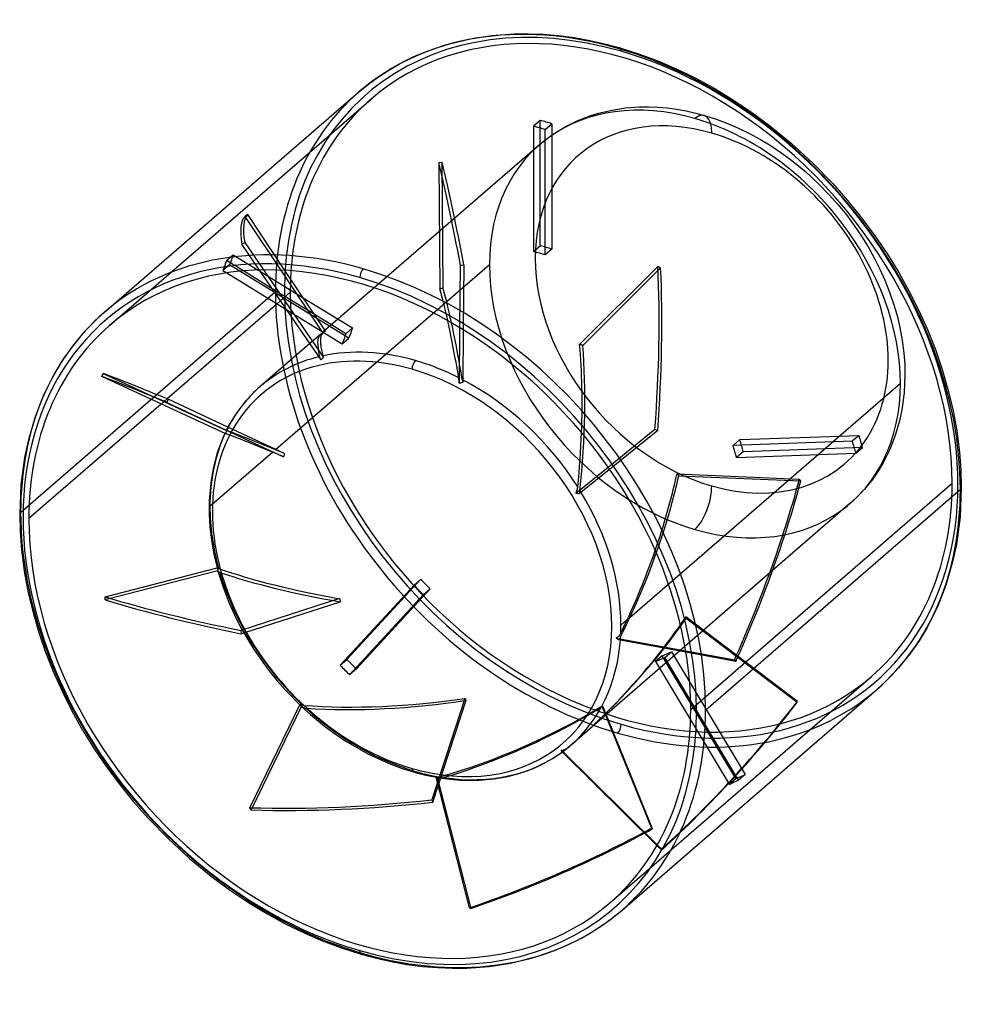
# Model space of a CAD drawing. Header units: millimetres. Extents: x -70 to 70, y -75 to 72.
import ezdxf

# ---------------------------------------------------------------- set-up
doc = ezdxf.new("R2010")
doc.units = ezdxf.units.MM
doc.layers.add('MAIN-1', color=7, linetype='Continuous')
doc.layers.add('MAIN-2', color=7, linetype='Continuous')

msp = doc.modelspace()

# ---------------------------------------------------------------- linework, layer by layer
at = {"layer": 'MAIN-1'}
for p, q in [((-2.98, 68.98), (0.19, 69.47)), ((0.19, 69.47), (3.52, 69.71)), ((3.52, 69.71), (5.67, 69.73)), ((5.67, 69.73), (7.88, 69.65)), ((7.88, 69.65), (10.15, 69.46)), ((10.15, 69.46), (12.46, 69.16)), ((12.46, 69.16), (14.81, 68.74)), ((-9.57, 67.09), (-7.87, 67.7)), ((-7.87, 67.7), (-6.12, 68.24)), ((-6.12, 68.24), (-2.98, 68.98)), ((14.81, 68.74), (17.2, 68.2)), ((17.2, 68.2), (19.28, 67.64)), ((19.28, 67.64), (22.1, 66.75)), ((-12.77, 65.66), (-11.2, 66.41)), ((-11.2, 66.41), (-9.57, 67.09)), ((22.1, 66.75), (24.94, 65.7)), ((-15.19, 64.3), (-13.58, 65.23)), ((-13.58, 65.23), (-12.77, 65.66)), ((24.94, 65.7), (27.79, 64.47)), ((-18.21, 62.21), (-16.73, 63.3)), ((-16.73, 63.3), (-15.19, 64.3)), ((27.79, 64.47), (30.64, 63.09)), ((-19.62, 61.05), (-18.21, 62.21)), ((30.64, 63.09), (33.38, 61.59)), ((-57.62, 28.15), (-19.62, 61.05)), ((33.38, 61.59), (36.1, 59.94)), ((36.1, 59.94), (38.78, 58.15)), ((38.78, 58.15), (41.4, 56.21)), ((41.4, 56.21), (44.91, 53.34)), ((44.91, 53.34), (48.05, 50.45)), ((48.05, 50.45), (51.05, 47.36)), ((51.05, 47.36), (53.26, 44.86)), ((53.26, 44.86), (55.36, 42.26)), ((55.36, 42.26), (57.35, 39.58)), ((57.35, 39.58), (59.2, 36.84)), ((59.2, 36.84), (60.9, 34.08)), ((-39.35, 34.04), (-30.4, 28.54)), ((-32.55, 31.68), (-36.87, 34.33)), ((-34.67, 34.47), (-34.29, 34.23)), ((-25.27, 21.05), (-34.46, 34.47)), ((-33.86, 34.49), (-24.93, 21.42)), ((-24.68, 25.46), (-30.66, 34.42)), ((60.9, 34.08), (62.47, 31.27)), ((-17.35, 31.81), (-24.96, 25.22)), ((62.47, 31.27), (63.89, 28.43)), ((-31.84, 29.43), (-48.22, 15.24)), ((-27.93, 30.33), (-22.73, 27.14)), ((-57.62, 28.15), (-58.97, 26.92)), ((63.89, 28.43), (65.18, 25.57)), ((-58.97, 26.92), (-60.87, 24.92)), ((-23.73, 26.28), (-26.26, 27.83)), ((-4.64, 17.55), (-4.57, 25.85)), ((-4.08, 25.55), (-4.14, 17.69)), ((65.18, 25.57), (66.36, 22.59)), ((-60.87, 24.92), (-62.62, 22.76)), ((-62.62, 22.76), (-63.93, 20.88)), ((-26.95, 23.49), (-34.37, 17.06)), ((66.36, 22.59), (67.38, 19.61)), ((-63.93, 20.88), (-65.13, 18.89)), ((-25.23, 21.1), (-25.27, 21.05)), ((-25.19, 21.16), (-25.23, 21.1)), ((-25.14, 21.22), (-25.19, 21.16)), ((-25.09, 21.28), (-25.14, 21.22)), ((-25.03, 21.33), (-25.09, 21.28)), ((-24.98, 21.38), (-25.03, 21.33)), ((-25.02, 21.65), (-25.02, 21.63)), ((-25.02, 21.63), (-25.01, 21.61)), ((-25.01, 21.61), (-25, 21.58)), ((-25, 21.58), (-24.98, 21.54)), ((-24.98, 21.54), (-24.96, 21.5)), ((-24.93, 21.42), (-24.98, 21.38)), ((-24.96, 21.5), (-24.95, 21.46)), ((-24.95, 21.46), (-24.93, 21.42)), ((67.38, 19.61), (68.24, 16.64)), ((-65.13, 18.89), (-66.67, 15.81)), ((-58, 18.58), (-57.79, 19.03)), ((-39.49, 10), (-58, 18.58)), ((-57.79, 19.03), (-39.39, 10.51)), ((-4.73, 18.34), (-4.74, 18.4)), ((-4.72, 18.28), (-4.73, 18.34)), ((-4.71, 18.21), (-4.72, 18.28)), ((-4.7, 18.14), (-4.71, 18.21)), ((-4.69, 18.06), (-4.7, 18.14)), ((-4.68, 17.99), (-4.69, 18.06)), ((-4.67, 17.91), (-4.68, 17.99)), ((-4.66, 17.82), (-4.67, 17.91)), ((-4.65, 17.73), (-4.66, 17.82)), ((-4.65, 17.64), (-4.65, 17.73)), ((-4.64, 17.55), (-4.65, 17.64)), ((-4.36, 17.65), (-4.43, 17.63)), ((-4.28, 17.66), (-4.36, 17.65)), ((-4.21, 17.67), (-4.28, 17.66)), ((-4.14, 17.69), (-4.21, 17.67)), ((-35.19, 16.32), (-36.34, 15.11)), ((-34.37, 17.06), (-35.19, 16.32)), ((-4.57, 17.58), (-4.64, 17.55)), ((-4.5, 17.6), (-4.57, 17.58)), ((-4.43, 17.63), (-4.5, 17.6)), ((68.24, 16.64), (68.95, 13.7)), ((-66.67, 15.81), (-67.93, 12.57)), ((-39.16, 11.01), (-48.08, 15.18)), ((-36.34, 15.11), (-37.4, 13.8)), ((-49.12, 14.46), (-68.86, -2.64)), ((-37.4, 13.8), (-38.19, 12.67)), ((68.95, 13.7), (69.55, 10.46)), ((-67.93, 12.57), (-68.94, 9.1)), ((-38.19, 12.67), (-38.91, 11.46)), ((-39.45, 10.3), (-39.47, 10.22)), ((-39.43, 10.37), (-39.45, 10.3)), ((-39.41, 10.44), (-39.43, 10.37)), ((-38.91, 11.46), (-39.41, 10.52)), ((-39.41, 10.52), (-39.41, 10.52)), ((-39.41, 10.52), (-39.41, 10.52)), ((-39.41, 10.52), (-39.41, 10.52)), ((-39.41, 10.52), (-39.4, 10.51)), ((-39.39, 10.51), (-39.41, 10.44)), ((-39.4, 10.51), (-39.4, 10.51)), ((-39.4, 10.51), (-39.39, 10.51)), ((69.55, 10.46), (69.96, 7.28)), ((-68.94, 9.1), (-69.5, 6.48)), ((-39.88, 9.51), (-40.76, 7.18)), ((-39.63, 10.07), (-39.88, 9.51)), ((-39.48, 10.15), (-39.49, 10.07)), ((-39.49, 10.07), (-39.49, 10)), ((-39.47, 10.22), (-39.48, 10.15)), ((-69.5, 6.48), (-70.04, 2.39)), ((-40.76, 7.18), (-41.33, 5.06)), ((69.96, 7.28), (70.16, 4.58)), ((-41.33, 5.06), (-41.69, 3.08)), ((12.75, 1.16), (17.54, 5.05)), ((17.77, 4.72), (13.23, 1.04)), ((70.16, 4.58), (70.23, 1.95)), ((-41.69, 3.08), (-41.96, 0.06)), ((-70.04, 2.39), (-70.23, -1.95)), ((12.85, 1.42), (12.89, 1.51)), ((12.89, 1.51), (12.91, 1.6)), ((12.91, 1.6), (12.94, 1.69)), ((12.94, 1.69), (12.96, 1.77)), ((12.96, 1.77), (12.98, 1.86)), ((12.98, 1.86), (12.99, 1.95)), ((12.99, 1.95), (13.01, 2.03)), ((13.01, 2.03), (13.02, 2.11)), ((70.1, 1.7), (32.1, -31.2)), ((70.23, 1.95), (70.04, -2.39)), ((-41.96, 0.06), (-41.98, -2.06)), ((12.75, 1.16), (12.79, 1.24)), ((12.82, 1.15), (12.75, 1.16)), ((12.79, 1.24), (12.82, 1.33)), ((12.82, 1.33), (12.85, 1.42)), ((12.89, 1.14), (12.82, 1.15)), ((12.96, 1.12), (12.89, 1.14)), ((13.04, 1.1), (12.96, 1.12)), ((13.1, 1.08), (13.04, 1.1)), ((13.17, 1.06), (13.1, 1.08)), ((13.23, 1.04), (13.17, 1.06)), ((-70.23, -1.95), (-70.16, -4.58)), ((-41.98, -2.06), (-41.87, -3.82)), ((70.04, -2.39), (69.5, -6.48)), ((-41.87, -3.82), (-41.64, -5.83)), ((-70.16, -4.58), (-69.96, -7.28)), ((-41.64, -5.83), (-41.26, -7.96)), ((-69.96, -7.28), (-69.55, -10.46)), ((69.5, -6.48), (68.94, -9.1)), ((-41.26, -7.96), (-40.73, -10.19)), ((-57.48, -14.29), (-40.79, -9.96)), ((-40.73, -10.19), (-40.72, -10.23)), ((-40.72, -10.23), (-40.7, -10.27)), ((-40.7, -10.27), (-40.69, -10.3)), ((68.94, -9.1), (67.93, -12.57)), ((-69.55, -10.46), (-68.95, -13.7)), ((-40.65, -10.41), (-57.46, -14.77)), ((-40.69, -10.3), (-40.68, -10.34)), ((-40.68, -10.34), (-40.66, -10.38)), ((-40.66, -10.38), (-40.65, -10.41)), ((-40.65, -10.41), (-40.65, -10.42)), ((-40.65, -10.42), (-40.65, -10.43)), ((-40.65, -10.43), (-40.65, -10.44)), ((-40.65, -10.44), (-40.65, -10.45)), ((-40.65, -10.45), (-40.65, -10.46)), ((-40.65, -10.46), (-40.65, -10.47)), ((-40.65, -10.47), (-39.89, -12.87)), ((-39.89, -12.87), (-38.96, -15.27)), ((67.93, -12.57), (66.67, -15.81)), ((-68.95, -13.7), (-68.24, -16.64)), ((-57.46, -14.77), (-57.48, -14.29)), ((-38.96, -15.27), (-38.18, -17)), ((66.67, -15.81), (65.13, -18.89)), ((-68.24, -16.64), (-67.38, -19.61)), ((-38.18, -17), (-37.32, -18.72)), ((-37.32, -18.72), (-36.36, -20.42)), ((19.46, -18.55), (20.36, -17.76)), ((65.13, -18.89), (63.93, -20.88)), ((-67.38, -19.61), (-66.36, -22.59)), ((-37.21, -19.81), (-36.8, -19.67)), ((-36.36, -20.42), (-35.33, -22.09)), ((18.76, -20.46), (18.83, -20.41)), ((18.81, -20.5), (18.76, -20.46)), ((18.76, -20.46), (29.12, -22.38)), ((18.86, -20.54), (18.81, -20.5)), ((18.83, -20.41), (18.91, -20.35)), ((18.91, -20.57), (18.86, -20.54)), ((18.91, -20.35), (18.98, -20.29)), ((18.95, -20.61), (18.91, -20.57)), ((18.98, -20.29), (19.05, -20.23)), ((19.05, -20.23), (19.12, -20.16)), ((19.12, -20.16), (19.18, -20.09)), ((19.18, -20.09), (19.24, -20.02)), ((19.24, -20.02), (19.3, -19.94)), ((19.3, -19.94), (19.35, -19.86)), ((19.35, -19.86), (19.39, -19.78)), ((19.39, -19.78), (19.44, -19.71)), ((19, -20.65), (18.95, -20.61)), ((19.04, -20.68), (19, -20.65)), ((19.07, -20.72), (19.04, -20.68)), ((29.15, -22.58), (19.07, -20.72)), ((63.93, -20.88), (62.62, -22.76)), ((-66.36, -22.59), (-65.18, -25.57)), ((-35.33, -22.09), (-34.23, -23.71)), ((62.62, -22.76), (60.87, -24.92)), ((-34.23, -23.71), (-33.06, -25.29)), ((60.87, -24.92), (58.97, -26.92)), ((-65.18, -25.57), (-63.87, -28.47)), ((-33.06, -25.29), (-31.82, -26.83)), ((-31.82, -26.83), (-30.51, -28.31)), ((58.97, -26.92), (57.62, -28.15)), ((-63.87, -28.47), (-62.43, -31.34)), ((-30.51, -28.31), (-28.27, -30.58)), ((19.62, -61.05), (57.62, -28.15)), ((-35.89, -45.78), (-28.44, -30.42)), ((-28.2, -30.64), (-35.71, -46.12)), ((-28.27, -30.58), (-28.25, -30.59)), ((-28.25, -30.59), (-28.24, -30.6)), ((-28.24, -30.6), (-28.23, -30.61)), ((-28.23, -30.61), (-28.22, -30.62)), ((-28.22, -30.62), (-28.21, -30.63)), ((-28.21, -30.63), (-28.2, -30.64)), ((-28.2, -30.64), (-28.19, -30.65)), ((-28.19, -30.65), (-28.18, -30.66)), ((-28.18, -30.66), (-28.17, -30.67)), ((-28.17, -30.67), (-28.16, -30.68)), ((-28.16, -30.68), (-28.15, -30.69)), ((-28.15, -30.69), (-28.14, -30.71)), ((-28.14, -30.71), (-26.83, -31.88)), ((-62.43, -31.34), (-60.84, -34.19)), ((-26.83, -31.88), (-24.74, -33.6)), ((-24.74, -33.6), (-23.16, -34.76)), ((-60.84, -34.19), (-59.11, -36.98)), ((-23.16, -34.76), (-21.56, -35.83)), ((-21.56, -35.83), (-19.93, -36.82)), ((11.58, -36.79), (11.66, -36.73)), ((11.66, -36.73), (11.74, -36.66)), ((11.74, -36.66), (11.82, -36.59)), ((11.82, -36.59), (11.9, -36.53)), ((11.9, -36.53), (11.97, -36.46)), ((12.51, -36), (11.97, -36.46)), ((-59.11, -36.98), (-57.27, -39.69)), ((-19.93, -36.82), (-18.29, -37.72)), ((-18.29, -37.72), (-16.58, -38.55)), ((9.16, -38.5), (10.7, -37.48)), ((10.59, -37.24), (10.58, -37.2)), ((10.58, -37.2), (10.68, -37.2)), ((10.58, -37.2), (24.88, -51.31)), ((10.61, -37.27), (10.59, -37.24)), ((10.62, -37.31), (10.61, -37.27)), ((10.63, -37.34), (10.62, -37.31)), ((10.63, -37.36), (10.63, -37.34)), ((10.64, -37.39), (10.63, -37.36)), ((10.64, -37.41), (10.64, -37.39)), ((24.82, -51.41), (10.64, -37.41)), ((10.68, -37.2), (10.78, -37.18)), ((10.78, -37.18), (10.88, -37.16)), ((10.88, -37.16), (10.98, -37.14)), ((10.98, -37.14), (11.07, -37.1)), ((11.07, -37.1), (11.16, -37.07)), ((11.16, -37.07), (11.25, -37.02)), ((11.25, -37.02), (11.34, -36.97)), ((11.34, -36.97), (11.42, -36.92)), ((11.42, -36.92), (11.5, -36.86)), ((11.5, -36.86), (11.58, -36.79)), ((-16.58, -38.55), (-14.87, -39.28)), ((-14.87, -39.28), (-13.17, -39.92)), ((6.36, -39.92), (7.44, -39.43)), ((7.44, -39.43), (8.11, -39.1)), ((8.11, -39.1), (9.16, -38.5)), ((-57.27, -39.69), (-55.31, -42.33)), ((-13.17, -39.92), (-11.48, -40.45)), ((-11.48, -40.45), (-11.06, -40.57)), ((-11.06, -40.57), (-10.65, -40.68)), ((-10.65, -40.68), (-10.23, -40.79)), ((-10.23, -40.79), (-9.65, -40.92)), ((-9.65, -40.92), (-8.86, -41.09)), ((-8.86, -41.09), (-8.08, -41.24)), ((0.51, -41.48), (2.57, -41.11)), ((2.57, -41.11), (4.21, -40.69)), ((4.21, -40.69), (5.31, -40.33)), ((5.31, -40.33), (6.36, -39.92)), ((-55.31, -42.33), (-53.24, -44.89)), ((-8.59, -44.95), (-7.79, -42.51)), ((-3.11, -60.71), (-8.12, -41.23)), ((-8.08, -41.24), (-8.06, -41.25)), ((-8.06, -41.25), (-8.04, -41.25)), ((-8.04, -41.25), (-8.02, -41.24)), ((-8.02, -41.24), (-8, -41.24)), ((-8, -41.24), (-7.98, -41.23)), ((-7.98, -41.23), (-7.97, -41.22)), ((-7.97, -41.22), (-7.92, -41.24)), ((-7.97, -41.22), (-2.93, -60.81)), ((-7.92, -41.24), (-7.87, -41.26)), ((-7.87, -41.26), (-7.81, -41.28)), ((-7.81, -41.28), (-7.76, -41.29)), ((-7.76, -41.29), (-7.7, -41.31)), ((-7.7, -41.31), (-7.65, -41.32)), ((-7.65, -41.32), (-7.65, -41.32)), ((-7.65, -41.32), (-7.64, -41.32)), ((-7.65, -41.32), (-6.04, -41.54)), ((-7.64, -41.32), (-7.64, -41.32)), ((-7.64, -41.32), (-7.64, -41.32)), ((-7.64, -41.32), (-7.64, -41.32)), ((-7.64, -41.32), (-7.64, -41.32)), ((-6.04, -41.54), (-4.49, -41.66)), ((-4.49, -41.66), (-3.09, -41.71)), ((-3.09, -41.71), (-1.67, -41.68)), ((-1.67, -41.68), (0.51, -41.48)), ((-53.24, -44.89), (-51.05, -47.36)), ((-35.71, -46.12), (-35.89, -45.78)), ((-51.05, -47.36), (-48.05, -50.45)), ((-48.05, -50.45), (-44.91, -53.34)), ((-44.91, -53.34), (-41.4, -56.21)), ((-41.4, -56.21), (-38.78, -58.15)), ((-38.78, -58.15), (-36.1, -59.94)), ((-36.1, -59.94), (-33.38, -61.59)), ((-33.38, -61.59), (-30.64, -63.09)), ((-2.93, -60.81), (-3.11, -60.71)), ((18.21, -62.21), (19.62, -61.05)), ((-30.64, -63.09), (-27.79, -64.47)), ((16.73, -63.3), (18.21, -62.21)), ((-27.79, -64.47), (-24.94, -65.7)), ((13.58, -65.23), (15.19, -64.3)), ((15.19, -64.3), (16.73, -63.3)), ((-24.94, -65.7), (-22.1, -66.75)), ((11.2, -66.41), (12.77, -65.66)), ((12.77, -65.66), (13.58, -65.23)), ((-22.1, -66.75), (-19.28, -67.64)), ((7.87, -67.7), (9.57, -67.09)), ((9.57, -67.09), (11.2, -66.41)), ((-19.28, -67.64), (-17.2, -68.2)), ((-17.2, -68.2), (-14.81, -68.74)), ((-14.81, -68.74), (-12.46, -69.16)), ((-0.19, -69.47), (2.98, -68.98)), ((2.98, -68.98), (6.12, -68.24)), ((6.12, -68.24), (7.87, -67.7)), ((-12.46, -69.16), (-10.15, -69.46)), ((-10.15, -69.46), (-7.88, -69.65)), ((-7.88, -69.65), (-5.67, -69.73)), ((-5.67, -69.73), (-3.52, -69.71)), ((-3.52, -69.71), (-0.19, -69.47))]:
    msp.add_line(p, q, dxfattribs=at)
for centre, major_axis, ratio, start_param, end_param in [((19, 16.45), (-38.62, 44.6), 0.75, -0.857072, 0), ((19, 66.68), (0.277, 0.961), 0.433013, 0.000007, 0.588003), ((19, 16.45), (-38.62, 44.6), 0.75, -2.427868, -0.857072), ((-19.5, -16.89), (-37.97, 43.84), 0.75, -0.857072, 2.284521), ((-19, -16.45), (-38.62, 44.6), 0.75, -0.857072, 0), ((-19.5, -16.89), (37.32, -43.09), 0.75, 0.713724, 3.141578), ((19.5, 16.89), (-37.32, 43.09), 0.75, 0.647779, 0.672459), ((-19, 33.77), (-0.277, -0.961), 0.433013, -2.55359, -0.982794), ((-19, -16.45), (-38.62, 44.6), 0.75, -2.427868, -0.857072), ((-19.5, -16.89), (-37.97, 43.84), 0.75, -2.427868, -0.857072), ((19.5, 16.89), (-37.32, 43.09), 0.75, 0.785228, 0.900711), ((-6.06, -5.25), (4.45, -42.85), 0.103968, 2.144637, 2.408969), ((-19.5, -16.89), (37.32, -43.09), 0.75, 3.141578, 3.855317), ((-5.64, -4.88), (19.23, -30.17), 0.145821, -3.11966, -2.730812), ((-11.7, -10.13), (-22.52, 26), 0.75, -0.857072, 2.284521), ((-11.2, -9.7), (23.17, -26.76), 0.75, 2.284521, 2.752286), ((-11.2, -9.7), (23.17, -26.76), 0.75, 2.773391, 3.141599), ((-11.2, 20.09), (-0.277, -0.961), 0.433013, -2.55359, -0.982794), ((-11.2, -9.7), (23.17, -26.76), 0.75, 2.07205, 2.284521), ((-11.7, -10.13), (-22.52, 26), 0.75, 2.284521, 5.426113), ((97.45, -52.83), (-160.99, 73.57), 0.018356, -0.433438, -0.259688), ((-11.2, -9.7), (23.17, -26.76), 0.75, 1.373919, 2.052086), ((-6.06, -5.25), (-8.81, -50.71), 0.348079, 1.776586, 1.940309), ((19, 16.45), (-38.62, 44.6), 0.75, -3.141593, -2.427868), ((-11.2, -9.7), (23.17, -26.76), 0.75, 0.713724, 1.346086), ((-19.5, -16.89), (37.32, -43.09), 0.75, -2.427868, -0.000014), ((-6.06, -5.25), (-23.88, -51.49), 0.515178, 1.566736, 1.765137), ((84.91, 20.89), (176.7, 10.36), 0.265682, -2.523119, -2.349369), ((-6.06, -5.25), (-23.88, -51.49), 0.515178, 1.528799, 1.566736), ((-11.2, -9.7), (23.17, -26.76), 0.75, 0.675787, 0.713724), ((-11.2, -9.7), (23.17, -26.76), 0.75, 0, 0.640323), ((-6.06, -5.25), (40.4, 42.58), 0.597984, -1.732674, -1.403093), ((-19.5, -16.89), (-37.97, 43.84), 0.75, 2.284521, 3.855317), ((-19.5, -16.89), (37.32, -43.09), 0.75, -0.000014, 0.713724), ((-19, -16.45), (-38.62, 44.6), 0.75, -3.141593, -2.427868), ((-11.2, -39.49), (-0.277, -0.961), 0.433013, -0.982794, 0.000007), ((30.08, 82.89), (156.22, 83.22), 0.631677, -2.305973, -2.132223), ((-41.6, 103.7), (86.75, 154.28), 0.908377, -2.350488, -2.184704), ((-19, -66.68), (-0.277, -0.961), 0.433013, -0.982794, 0.000007)]:
    msp.add_ellipse(centre, major_axis=major_axis, ratio=ratio, start_param=start_param, end_param=end_param, dxfattribs=at)
at = {"layer": 'MAIN-2'}
for p, q in [((-56.81, 26.2), (-17.81, 59.98)), ((20.14, 58.65), (22.23, 58.8)), ((22.23, 58.8), (23.57, 58.81)), ((23.57, 58.81), (24.94, 58.76)), ((13.9, 57.13), (14.99, 57.52)), ((14.99, 57.52), (16.12, 57.87)), ((16.12, 57.87), (18.13, 58.34)), ((18.13, 58.34), (20.14, 58.65)), ((24.94, 58.76), (26.34, 58.65)), ((26.34, 58.65), (27.75, 58.46)), ((27.75, 58.46), (29.19, 58.21)), ((29.19, 58.21), (30.63, 57.88)), ((30.63, 57.88), (31.89, 57.54)), ((31.89, 57.54), (33.58, 57.01)), ((7.43, 56.79), (6.43, 55.93)), ((6.43, 55.93), (6.43, 37.22)), ((7.43, 38.08), (7.43, 56.79)), ((8.17, 55.43), (9.17, 56.29)), ((9.17, 56.29), (9.17, 37.58)), ((10.24, 55.31), (11.29, 55.92)), ((11.29, 55.92), (11.82, 56.19)), ((11.82, 56.19), (12.84, 56.68)), ((12.84, 56.68), (13.9, 57.13)), ((33.58, 57.01), (35.27, 56.38)), ((35.27, 56.38), (36.97, 55.65)), ((8.17, 36.72), (8.17, 55.43)), ((8.25, 53.94), (9.22, 54.65)), ((9.22, 54.65), (10.24, 55.31)), ((36.97, 55.65), (38.65, 54.83)), ((38.65, 54.83), (40.27, 53.95)), ((7.33, 53.17), (-17.35, 31.81)), ((7.33, 53.17), (8.25, 53.94)), ((40.27, 53.95), (41.87, 52.98)), ((41.87, 52.98), (43.44, 51.93)), ((43.44, 51.93), (44.97, 50.8)), ((-7.21, 50.5), (-7.7, 50.48)), ((-7.7, 50.48), (-7.56, 31.65)), ((-7.06, 31.76), (-7.21, 50.5)), ((44.97, 50.8), (47.02, 49.12)), ((47.02, 49.12), (48.85, 47.44)), ((48.85, 47.44), (50.59, 45.65)), ((50.59, 45.65), (51.88, 44.19)), ((51.88, 44.19), (53.1, 42.68)), ((-36.22, 42.76), (-36.64, 42.48)), ((-30.66, 34.42), (-36.22, 42.76)), ((53.1, 42.68), (54.25, 41.12)), ((-36.64, 42.48), (-25, 25.03)), ((54.25, 41.12), (55.33, 39.52)), ((-37.08, 38.31), (-36.67, 38.59)), ((-34.46, 34.47), (-37.08, 38.31)), ((-36.67, 38.59), (-33.86, 34.49)), ((55.33, 39.52), (56.32, 37.91)), ((6.43, 37.22), (7.43, 38.08)), ((9.17, 37.58), (8.17, 36.72)), ((56.32, 37.91), (57.24, 36.28)), ((-39.37, 35.87), (-38.37, 36.74)), ((-36.87, 34.33), (-39.37, 35.87)), ((-38.37, 36.74), (-34.67, 34.47)), ((57.24, 36.28), (58.07, 34.61)), ((-38.91, 35.24), (-39.91, 34.38)), ((-39.91, 34.38), (-39.35, 34.04)), ((-21.11, 24.32), (-38.91, 35.24)), ((-34.29, 34.23), (-27.93, 30.33)), ((-0.16, 35.26), (-32.06, 7.63)), ((-4.57, 25.85), (-4.49, 35.2)), ((-4.49, 35.2), (-4, 35.23)), ((-4, 35.23), (-4.08, 25.55)), ((24.97, 34.97), (13.29, 23.35)), ((13.76, 23.22), (25.38, 34.8)), ((25.38, 34.8), (24.97, 34.97)), ((58.07, 34.61), (58.83, 32.94)), ((58.83, 32.94), (59.52, 31.18)), ((-70.1, -1.7), (-32.1, 31.2)), ((-26.26, 27.83), (-32.55, 31.68)), ((-29.86, 31.14), (-31.84, 29.43)), ((59.52, 31.18), (60.12, 29.42)), ((60.12, 29.42), (60.64, 27.66)), ((-30.4, 28.54), (-22.11, 23.46)), ((-22.73, 27.14), (-20.58, 25.82)), ((60.64, 27.66), (61.06, 25.91)), ((-24.63, 25.38), (-24.68, 25.46)), ((-21.58, 24.95), (-23.73, 26.28)), ((-20.58, 25.82), (-21.58, 24.95)), ((61.06, 25.91), (61.42, 23.97)), ((-25.38, 24.85), (-26.95, 23.49)), ((-22.11, 23.46), (-21.11, 24.32)), ((61.42, 23.97), (61.66, 22.05)), ((61.66, 22.05), (61.79, 20.42)), ((-25.5, 21.52), (-25.51, 21.54)), ((-25.49, 21.49), (-25.5, 21.52)), ((-25.48, 21.46), (-25.49, 21.49)), ((-25.46, 21.42), (-25.48, 21.46)), ((-25.44, 21.37), (-25.46, 21.42)), ((-25.42, 21.33), (-25.44, 21.37)), ((-25.4, 21.28), (-25.42, 21.33)), ((-25.37, 21.23), (-25.4, 21.28)), ((-25.34, 21.17), (-25.37, 21.23)), ((-25.31, 21.11), (-25.34, 21.17)), ((-25.27, 21.05), (-25.31, 21.11)), ((61.79, 20.42), (61.83, 18.81)), ((-4.2, 18.13), (-4.19, 18.08)), ((-4.19, 18.08), (-4.18, 18.02)), ((-4.18, 18.02), (-4.17, 17.96)), ((-4.17, 17.96), (-4.17, 17.89)), ((-4.17, 17.89), (-4.16, 17.82)), ((-4.16, 17.82), (-4.15, 17.75)), ((-4.15, 17.75), (-4.14, 17.69)), ((61.83, 18.81), (61.71, 16.15)), ((20.79, -17.4), (61.16, 17.56)), ((-48.22, 15.24), (-49.12, 14.46)), ((-48.08, 15.18), (-48.29, 14.72)), ((-48.29, 14.72), (-30.86, 6.59)), ((61.71, 16.15), (61.37, 13.6)), ((61.37, 13.6), (61.02, 11.96)), ((61.02, 11.96), (60.38, 9.76)), ((-39.4, 10.52), (-39.41, 10.52)), ((-39.41, 10.52), (-39.41, 10.52)), ((-39.41, 10.52), (-39.41, 10.52)), ((-39.39, 10.51), (-39.4, 10.52)), ((-39.4, 10.52), (-39.4, 10.52)), ((-39.38, 10.51), (-39.39, 10.51)), ((-30.73, 7.08), (-39.16, 11.01)), ((17.54, 5.05), (24.52, 10.7)), ((24.94, 10.53), (17.77, 4.72)), ((24.52, 10.7), (24.94, 10.53)), ((-39.62, 10.07), (-39.63, 10.08)), ((-39.63, 10.08), (-39.63, 10.08)), ((-39.63, 10.08), (-39.62, 10.08)), ((-39.63, 10.08), (-39.63, 10.07)), ((-39.63, 10.07), (-39.63, 10.07)), ((-39.63, 10.07), (-39.63, 10.07)), ((-39.63, 10.07), (-39.63, 10.07)), ((-39.63, 10.07), (-39.63, 10.07)), ((-39.63, 10.07), (-39.63, 10.07)), ((-39.62, 10.08), (-39.62, 10.08)), ((-39.62, 10.08), (-39.61, 10.07)), ((-39.6, 10.06), (-39.62, 10.07)), ((-39.62, 10.07), (-39.62, 10.07)), ((-39.61, 10.07), (-39.6, 10.07)), ((-39.6, 10.07), (-39.59, 10.07)), ((-39.58, 10.05), (-39.6, 10.06)), ((-39.56, 10.04), (-39.58, 10.05)), ((-39.53, 10.02), (-39.56, 10.04)), ((-39.49, 10), (-39.53, 10.02)), ((36.18, 8.28), (37.18, 9.15)), ((53.97, 8.92), (36.18, 8.28)), ((37.18, 9.15), (54.97, 9.79)), ((54.97, 9.79), (53.97, 8.92)), ((60.38, 9.76), (59.58, 7.69)), ((55.51, 7.99), (37.71, 7.34)), ((54.51, 7.12), (55.51, 7.99)), ((59.58, 7.69), (58.58, 5.7)), ((-32.49, 7.26), (-41.86, -0.85)), ((37.71, 7.34), (36.71, 6.48)), ((36.71, 6.48), (54.51, 7.12)), ((57.8, 4.41), (56.96, 3.19)), ((58.58, 5.7), (57.8, 4.41)), ((46.09, 3.22), (27.79, 4.01)), ((28.08, 3.77), (46.3, 2.98)), ((46.3, 2.98), (46.09, 3.22)), ((56.96, 3.19), (55.81, 1.77)), ((13.34, 1.51), (13.33, 1.43)), ((13.35, 1.58), (13.34, 1.51)), ((29.86, -31.14), (68.86, 2.64)), ((55.81, 1.77), (54.56, 0.46)), ((13.26, 1.12), (13.23, 1.04)), ((13.28, 1.2), (13.26, 1.12)), ((13.3, 1.28), (13.28, 1.2)), ((13.31, 1.35), (13.3, 1.28)), ((13.33, 1.43), (13.31, 1.35)), ((54.56, 0.46), (53.67, -0.35)), ((53.67, -0.35), (12.93, -35.63)), ((-40.79, -9.96), (-40.77, -9.96)), ((-40.76, -9.98), (-40.77, -9.96)), ((-40.77, -9.96), (-40.77, -9.99)), ((-40.77, -9.99), (-40.76, -10.03)), ((-40.73, -10), (-40.76, -9.98)), ((-40.76, -10.03), (-40.75, -10.07)), ((-40.75, -10.07), (-40.75, -10.11)), ((-40.75, -10.11), (-40.74, -10.15)), ((-40.74, -10.15), (-40.73, -10.19)), ((-40.7, -10.02), (-40.73, -10)), ((-40.67, -10.04), (-40.7, -10.02)), ((-40.63, -10.05), (-40.67, -10.04)), ((-40.59, -10.07), (-40.63, -10.05)), ((-40.55, -10.09), (-40.59, -10.07)), ((-40.65, -10.47), (-40.64, -10.5)), ((-40.64, -10.5), (-40.62, -10.53)), ((-40.62, -10.53), (-40.59, -10.55)), ((-40.59, -10.55), (-40.57, -10.57)), ((-40.57, -10.57), (-40.53, -10.6)), ((-40.53, -10.6), (-40.49, -10.62)), ((-40.49, -10.62), (-40.44, -10.64)), ((-40.44, -10.64), (-40.39, -10.66)), ((-21.41, -23.66), (-10.41, -11.69)), ((-10.41, -11.69), (-11.41, -12.56)), ((-11.41, -12.56), (-22.41, -24.52)), ((-9.01, -13.12), (-20.01, -25.08)), ((-10.01, -13.98), (-9.01, -13.12)), ((-22.51, -14.58), (-37.24, -19.32)), ((-21.01, -25.94), (-10.01, -13.98)), ((-36.8, -19.67), (-22.42, -15.04)), ((45.78, -29.92), (29.16, -17.31)), ((29.21, -17.49), (45.76, -30.05)), ((-37.24, -19.32), (-37.21, -19.81)), ((19.23, -20.53), (19.18, -20.6)), ((19.28, -20.46), (19.23, -20.53)), ((19.33, -20.39), (19.28, -20.46)), ((19.37, -20.32), (19.33, -20.39)), ((19.41, -20.25), (19.37, -20.32)), ((19.13, -20.66), (19.07, -20.72)), ((19.18, -20.6), (19.13, -20.66)), ((25.61, -23.11), (24.61, -23.98)), ((36.61, -41.42), (25.61, -23.11)), ((26.01, -23.36), (27.01, -22.5)), ((37.01, -41.68), (26.01, -23.36)), ((27.01, -22.5), (38.01, -40.81)), ((29.12, -22.38), (36.38, -23.72)), ((36.59, -23.96), (29.15, -22.58)), ((-22.41, -24.52), (-21.41, -23.66)), ((24.61, -23.98), (35.61, -42.29)), ((36.38, -23.72), (36.59, -23.96)), ((-20.01, -25.08), (-21.01, -25.94)), ((17.82, -59.98), (56.82, -26.2)), ((-28.44, -30.42), (-28.42, -30.39)), ((-28.37, -30.42), (-28.42, -30.39)), ((-28.42, -30.39), (-28.4, -30.42)), ((-28.4, -30.42), (-28.37, -30.46)), ((-28.31, -30.44), (-28.37, -30.42)), ((-28.37, -30.46), (-28.35, -30.49)), ((-28.35, -30.49), (-28.32, -30.52)), ((-28.32, -30.52), (-28.29, -30.55)), ((-28.25, -30.46), (-28.31, -30.44)), ((-28.29, -30.55), (-28.27, -30.58)), ((-28.19, -30.48), (-28.25, -30.46)), ((-28.12, -30.49), (-28.19, -30.48)), ((-28.14, -30.71), (-28.08, -30.75)), ((-28.05, -30.5), (-28.12, -30.49)), ((-28.08, -30.75), (-28.03, -30.79)), ((-27.99, -30.51), (-28.05, -30.5)), ((-28.03, -30.79), (-27.97, -30.82)), ((-27.97, -30.82), (-27.9, -30.85)), ((-27.9, -30.85), (-27.84, -30.88)), ((-3.81, -29.47), (-8.77, -44.61)), ((-7.79, -42.51), (-3.61, -29.75)), ((16.61, -30.62), (24.01, -48.84)), ((24.19, -48.95), (16.76, -30.64)), ((45.76, -30.05), (45.78, -29.92)), ((-27.84, -30.88), (-27.76, -30.9)), ((-27.76, -30.9), (-27.68, -30.92)), ((-27.68, -30.92), (-27.6, -30.93)), ((-27.6, -30.93), (-27.52, -30.94)), ((10.72, -37.39), (10.64, -37.41)), ((10.7, -37.48), (10.77, -37.42)), ((10.8, -37.35), (10.72, -37.39)), ((10.77, -37.42), (10.84, -37.37)), ((10.88, -37.31), (10.8, -37.35)), ((10.84, -37.37), (10.91, -37.32)), ((10.96, -37.27), (10.88, -37.31)), ((10.91, -37.32), (10.98, -37.27)), ((11.04, -37.22), (10.96, -37.27)), ((10.98, -37.27), (11.05, -37.22)), ((11.11, -37.16), (11.04, -37.22)), ((11.05, -37.22), (11.11, -37.16)), ((11.12, -37.16), (11.11, -37.16)), ((11.13, -37.16), (11.12, -37.16)), ((11.14, -37.15), (11.13, -37.15)), ((11.13, -37.15), (11.13, -37.16)), ((11.15, -37.14), (11.14, -37.14)), ((11.14, -37.14), (11.14, -37.15)), ((11.5, -36.86), (11.5, -36.85)), ((11.5, -36.85), (11.51, -36.85)), ((11.51, -36.85), (11.52, -36.84)), ((11.51, -36.85), (11.51, -36.85)), ((11.51, -36.85), (11.51, -36.85)), ((11.52, -36.84), (11.52, -36.84)), ((38.01, -40.81), (37.01, -41.68)), ((-8.04, -41.24), (-8.12, -41.23)), ((-8.12, -41.23), (-8.11, -41.24)), ((-8.11, -41.24), (-8.11, -41.24)), ((-8.11, -41.24), (-8.1, -41.24)), ((-8.1, -41.24), (-8.09, -41.24)), ((-8.09, -41.24), (-8.09, -41.24)), ((-8.09, -41.24), (-8.08, -41.24)), ((-7.97, -41.24), (-8.04, -41.24)), ((-7.89, -41.24), (-7.97, -41.24)), ((-7.81, -41.24), (-7.89, -41.24)), ((-7.72, -41.22), (-7.81, -41.24)), ((-7.65, -41.21), (-7.72, -41.22)), ((-7.57, -41.19), (-7.65, -41.21)), ((-7.64, -41.32), (-7.54, -41.33)), ((-7.54, -41.33), (-7.44, -41.33)), ((-7.44, -41.33), (-7.34, -41.33)), ((-7.34, -41.33), (-7.23, -41.32)), ((-7.23, -41.32), (-7.13, -41.3)), ((-7.13, -41.3), (-7.03, -41.28)), ((35.61, -42.29), (36.61, -41.42)), ((-8.77, -44.61), (-8.59, -44.95)), ((24.01, -48.84), (24.19, -48.95)), ((25.51, -52.09), (24.82, -51.41)), ((24.88, -51.31), (25.54, -51.96)), ((25.54, -51.96), (25.51, -52.09))]:
    msp.add_line(p, q, dxfattribs=at)
for centre, major_axis, ratio, start_param, end_param in [((19.5, 16.89), (37.97, -43.84), 0.75, 2.284521, 3.855317), ((19.5, 16.89), (-37.32, 43.09), 0.75, -2.427868, -0.000014), ((19, 66.68), (0.277, 0.961), 0.433013, -0.982794, 0.000007), ((19.5, 16.89), (37.97, -43.84), 0.75, -0.857072, 2.284521), ((30.5, 26.41), (23.17, -26.76), 0.75, 2.284521, 3.855317), ((19, 16.45), (-38.62, 44.6), 0.75, 0, 0.713724), ((19.5, 16.89), (-37.32, 43.09), 0.75, -0.000014, 0.647779), ((33, 28.58), (19.9, -22.98), 0.75, 2.284521, 5.426113), ((30.5, 52.74), (-1.39, -4.8), 0.433013, 2.158799, 3.729595), ((7.3, 6.32), (37.32, -43.09), 0.75, 2.266976, 2.302065), ((8.3, 7.19), (-37.32, 43.09), 0.75, -0.874617, -0.839527), ((30.5, 26.41), (23.17, -26.76), 0.75, 0.713724, 2.284521), ((33, 28.58), (19.9, -22.98), 0.75, -0.857072, 2.284521), ((-6.1, -109.87), (9.29, -176.76), 0.090524, 2.528737, 2.702487), ((-5.6, -109.84), (-9.29, 176.76), 0.090524, -0.612856, -0.439105), ((61.71, -104.65), (-97.71, 147.58), 0.087531, 0.01841, 0.19216), ((61.3, -104.92), (97.71, -147.58), 0.087531, -3.123183, -2.949433), ((7.3, 6.32), (-23.17, 26.76), 0.75, -0.885324, -0.82882), ((8.3, 7.19), (23.17, -26.76), 0.75, 2.256268, 2.312773), ((7.3, 6.32), (37.32, -43.09), 0.75, -2.759572, -2.724483), ((8.3, 7.19), (-37.32, 43.09), 0.75, 0.38202, 0.41711), ((30.5, 26.41), (23.17, -26.76), 0.75, -2.427868, -0.857072), ((-73.41, -65.81), (-68.86, -163.06), 0.432495, 2.231248, 2.404999), ((-73, -65.98), (68.86, 163.06), 0.432495, -0.910344, -0.736594), ((19.5, 16.89), (-37.32, 43.09), 0.75, 0.672459, 0.713724), ((19, 16.45), (-38.62, 44.6), 0.75, 0.713724, 2.284521), ((19.5, 16.89), (37.97, -43.84), 0.75, -2.427868, -0.857072), ((19.5, 16.89), (-37.32, 43.09), 0.75, 0.713724, 0.785228), ((1.38, 1.2), (43.24, 7.03), 0.721701, 1.649164, 1.660804), ((-6.06, -5.25), (4.45, -42.85), 0.103968, 2.408969, 2.597126), ((-5.64, -4.88), (4.45, -42.85), 0.103968, 2.126741, 2.585487), ((-19, -16.45), (-38.62, 44.6), 0.75, 0, 0.713724), ((-6.06, -5.25), (19.23, -30.17), 0.145821, 3.081988, 3.163686), ((1.38, 1.2), (34.22, 27.13), 0.810191, 1.693858, 1.705498), ((-5.64, -4.88), (19.23, -30.17), 0.145821, 3.093628, 3.163526), ((8.3, 7.19), (23.17, -26.76), 0.75, -2.77028, -2.713775), ((-6.06, -5.25), (19.23, -30.17), 0.145821, -3.119499, -2.748708), ((7.3, 6.32), (-23.17, 26.76), 0.75, 0.371313, 0.427817), ((-6.06, -5.25), (-8.81, -50.71), 0.348079, 1.940309, 2.229076), ((1.38, 1.2), (41.94, -5.46), 0.568613, 1.345987, 1.357627), ((-5.64, -4.88), (-8.81, -50.71), 0.348079, 1.75869, 2.217436), ((19.5, 16.89), (-37.32, 43.09), 0.75, 0.900711, 3.141578), ((-11.2, -9.7), (23.17, -26.76), 0.75, 2.770182, 2.773391), ((97.24, -53.28), (160.99, -73.57), 0.018356, 2.708154, 2.881905), ((-11.2, -9.7), (23.17, -26.76), 0.75, 2.052086, 2.054155), ((-11.2, -9.7), (23.17, -26.76), 0.75, -3.141586, -2.832767), ((30.5, 26.41), (23.17, -26.76), 0.75, -0.857072, 0.713724), ((-5.64, -4.88), (-35.69, 15.92), 0.025625, -0.725711, -0.320812), ((-11.2, -9.7), (23.17, -26.76), 0.75, -2.814872, -2.427868), ((-6.06, -5.25), (-35.69, 15.92), 0.025625, -0.725711, -0.338708), ((8.3, 7.19), (23.17, -26.76), 0.75, 0.999631, 1.056136), ((7.3, 6.32), (37.32, -43.09), 0.75, 1.010339, 1.045428), ((8.3, 7.19), (-37.32, 43.09), 0.75, -2.131254, -2.096164), ((-5.64, -4.88), (-35.69, 15.92), 0.025625, -0.779558, -0.725711), ((7.3, 6.32), (-23.17, 26.76), 0.75, -2.141961, -2.085457), ((-6.06, -5.25), (-35.69, 15.92), 0.025625, -0.791198, -0.725711), ((1.38, 1.2), (15.25, 41.11), 0.73958, 1.700026, 1.711666), ((-5.64, -4.88), (-23.88, -51.49), 0.515178, 1.566736, 1.969648), ((-6.06, -5.25), (-23.88, -51.49), 0.515178, 1.765137, 1.981288), ((1.38, 1.2), (36, -14.69), 0.405135, 0.913859, 0.925498), ((-109.15, 6.65), (-132.67, -117.16), 0.778371, 2.097584, 2.271335), ((-108.94, 6.41), (132.67, 117.16), 0.778371, -1.044008, -0.870258), ((-11.2, -9.7), (23.17, -26.76), 0.75, 1.346086, 1.356023), ((30.5, 0.09), (-1.39, -4.8), 0.433013, 0.588003, 2.158799), ((19.5, 16.89), (-37.32, 43.09), 0.75, 3.141578, 3.855317), ((-11.2, -9.7), (23.17, -26.76), 0.75, -2.427868, -2.134636), ((-19, -16.45), (-38.62, 44.6), 0.75, 0.713724, 2.284521), ((-5.64, -4.88), (47.74, -4.2), 0.246613, -2.369009, -1.910263), ((-11.2, -9.7), (23.17, -26.76), 0.75, -2.11674, -1.436504), ((-6.06, -5.25), (47.74, -4.2), 0.246613, -2.351113, -1.898623), ((8.3, 7.19), (23.17, -26.76), 0.75, -1.513643, -1.457138), ((7.3, 6.32), (-23.17, 26.76), 0.75, 1.62795, 1.684455), ((84.89, 21.37), (-176.7, -10.36), 0.265682, 0.618473, 0.792224), ((1.38, 1.2), (-2.05, -42.58), 0.590444, -1.162832, -1.151192), ((-5.64, -4.88), (40.4, 42.58), 0.597984, -1.732566, -1.315313), ((-5.64, -4.88), (-23.88, -51.49), 0.515178, 1.510903, 1.566736), ((-6.06, -5.25), (40.4, 42.58), 0.597984, -1.403093, -1.303673), ((1.38, 1.2), (-27.34, 23.11), 0.281956, -2.767219, -2.755579), ((-11.2, -9.7), (23.17, -26.76), 0.75, 0.640323, 0.657891), ((7.3, 6.32), (-23.17, 26.76), 0.75, 2.884587, 2.941092), ((8.3, 7.19), (23.17, -26.76), 0.75, -0.257006, -0.200501), ((7.3, 6.32), (37.32, -43.09), 0.75, -1.502935, -1.467846), ((8.3, 7.19), (-37.32, 43.09), 0.75, 1.638657, 1.673747), ((19, 16.45), (-38.62, 44.6), 0.75, 2.284521, 3.141593), ((-5.64, -4.88), (54.04, 9.09), 0.448458, -2.071157, -1.612412), ((-6.06, -5.25), (54.04, 9.09), 0.448458, -2.053261, -1.600772), ((-5.64, -4.88), (52.15, 25.76), 0.572417, -1.882054, -1.423309), ((-6.06, -5.25), (52.15, 25.76), 0.572417, -1.864159, -1.411669), ((1.38, 1.2), (8.11, -38.55), 0.42649, -0.745491, -0.733852), ((1.38, 1.2), (17.66, -31.45), 0.292658, -0.219776, -0.208137), ((-96.61, 73.46), (172.69, -38.8), 0.966311, -0.594002, -0.420252), ((-96.59, 73.59), (-172.69, 38.8), 0.966311, 2.547591, 2.721341), ((-11.2, -9.7), (23.17, -26.76), 0.75, -1.418608, -0.857072), ((19, -33.77), (0.277, 0.961), 0.433013, -2.55359, -0.982794), ((-5.64, -4.88), (40.4, 42.58), 0.597984, -1.774058, -1.732566), ((-6.06, -5.25), (40.4, 42.58), 0.597984, -1.756163, -1.732674), ((-11.2, -9.7), (23.17, -26.76), 0.75, -0.022345, 0), ((-11.2, -9.7), (23.17, -26.76), 0.75, -0.720476, -0.04024), ((-11.2, -39.49), (-0.277, -0.961), 0.433013, 0.000007, 0.588003), ((-11.2, -9.7), (23.17, -26.76), 0.75, -0.857072, -0.738372), ((8.3, 7.19), (-37.32, 43.09), 0.75, 2.895294, 2.930384), ((7.3, 6.32), (37.32, -43.09), 0.75, -0.246298, -0.211209), ((29.9, 83.23), (-156.22, -83.22), 0.631677, 0.83562, 1.00937), ((-41.78, 103.8), (-86.75, -154.28), 0.908377, 0.791105, 0.964855), ((-41.6, 103.7), (86.75, 154.28), 0.908377, -2.184704, -2.176737), ((-19, -16.45), (-38.62, 44.6), 0.75, 2.284521, 3.141593), ((-19, -66.68), (-0.277, -0.961), 0.433013, 0.000007, 0.588003)]:
    msp.add_ellipse(centre, major_axis=major_axis, ratio=ratio, start_param=start_param, end_param=end_param, dxfattribs=at)

doc.saveas('drawing.dxf')
